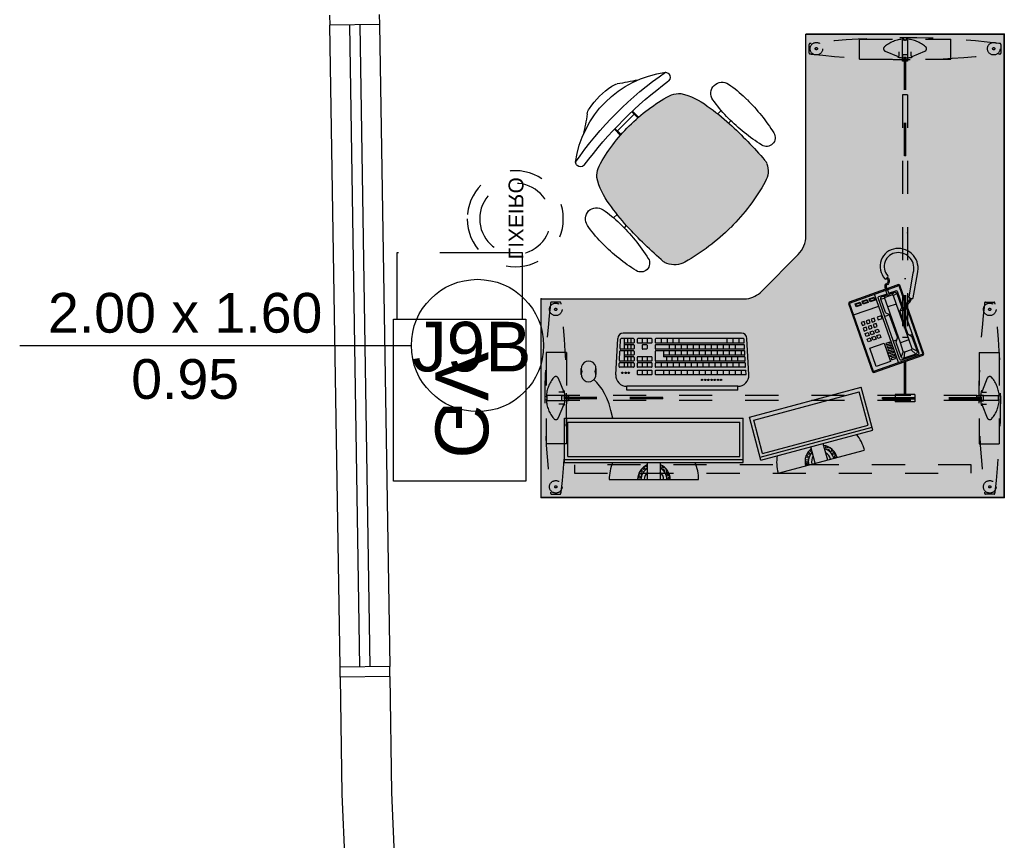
# Model space of a CAD drawing. Header units: inches. Extents: x 340 to 434, y 14 to 254.
# Tile 161 of 182: x 422.94 to 425.92, y 147.5 to 149.98. Entities that reach past the tile are written whole.
import ezdxf

# ---------------------------------------------------------------- set-up
doc = ezdxf.new("R2010")
doc.units = ezdxf.units.IN
doc.header["$MEASUREMENT"] = 0
doc.linetypes.add('DASHED2', pattern=[0.375, 0.25, -0.125])
doc.linetypes.add('HIDDEN', pattern=[9.525, 6.35, -3.175])
for name, color, linetype in [('TJ-EQUIPAMENTOSELETRÔNICOS', 1, 'Continuous'), ('TJ-ESQUADRIA1', 1, 'Continuous'), ('TJ-ESQUADRIA2', 2, 'Continuous'), ('TJ-MOBILIÁRIO', 2, 'Continuous'), ('TJ-MOBILIÁRIOEXISTENTE', 2, 'Continuous'), ('TJ-PAREDE', 5, 'Continuous'), ('TJ-TEXTOESQUADRIA', 200, 'Continuous')]:
    doc.layers.add(name, color=color, linetype=linetype)
doc.styles.get("Standard").update_dxf_attribs({"font": 'arial.ttf'})
doc.styles.add('TipoDeLinha_A', font='arial.ttf')

# ---------------------------------------------------------------- blocks, each defined once
blk = doc.blocks.new('ALBERFLEX GAVETEIRO VOLANTE 3 GAV')
at = {"layer": 'TJ-MOBILIÁRIO', "color": 1, "linetype": 'DASHED2'}
for p, q in [((99.4797, 84.1794), (99.6797, 84.1794)), ((99.6797, 84.1794), (99.6797, 83.7994)), ((99.6797, 83.7994), (99.4797, 83.7994))]:
    blk.add_line(p, q, dxfattribs=at)
at = {"layer": 'TJ-MOBILIÁRIO'}
blk.add_lwpolyline([(98.9897, 83.7894), (99.4797, 83.7894), (99.4797, 84.1894), (98.9897, 84.1894)], close=True, dxfattribs=at)
at = {"layer": 'TJ-MOBILIÁRIO', "color": 150, "insert": (99.2196, 83.9949), "char_height": 0.16, "width": 1.979927, "attachment_point": 5, "style": 'TipoDeLinha_A'}
blk.add_mtext('GV', dxfattribs=at)
blk = doc.blocks.new('mesa L 1.40 1.40')
at = {"layer": 'TJ-MOBILIÁRIO', "linetype": 'HIDDEN', "ltscale": 0.005}
h = blk.add_hatch(color=75, dxfattribs=at)
h.set_gradient(color1=(114, 153, 76), color2=(114, 153, 76), tint=1)
edge = h.paths.add_edge_path()
edge.add_line((0, 0), (1.4, 0))
edge.add_line((1.4, 0), (1.4, -0.6))
edge.add_line((1.4, -0.6), (0.7793, -0.6))
edge.add_arc((0.7903, -0.6792), 0.08, 97.8784, 135.2646)
edge.add_line((0.7335, -0.6229), (0.6232, -0.7343))
edge.add_arc((0.68, -0.7906), 0.08, 135.2646, 180)
edge.add_line((0.6, -0.7906), (0.6, -1.4))
edge.add_line((0.6, -1.4), (0, -1.4))
edge.add_line((0, -1.4), (0, 0))
at = {"layer": 'TJ-MOBILIÁRIO'}
for p, q in [((1.4, 0), (0, 0)), ((0, 0), (0, -1.4)), ((1.4, 0), (1.4, -0.6)), ((0.7335, -0.6229), (0.6232, -0.7343)), ((1.4, -0.6), (0.7793, -0.6)), ((0.6, -0.7906), (0.6, -1.4)), ((0, -1.4), (0.6, -1.4))]:
    blk.add_line(p, q, dxfattribs=at)
at = {"layer": 'TJ-MOBILIÁRIO', "color": 8, "linetype": 'HIDDEN', "ltscale": 0.005}
for p, q in [((0.0308, -0.01), (0.057, -0.01)), ((1.3692, -0.01), (1.343, -0.01)), ((0.015, -0.438), (0.015, -0.162)), ((0.076, -0.162), (0.015, -0.162)), ((0.076, -0.438), (0.076, -0.162)), ((1.324, -0.438), (1.324, -0.162)), ((1.324, -0.162), (1.385, -0.162)), ((1.385, -0.438), (1.385, -0.162)), ((0.0674, -0.2788), (0.0513, -0.24)), ((1.3326, -0.2788), (1.3486, -0.24)), ((0.0158, -0.2968), (0.0166, -0.2976)), ((0.0166, -0.2976), (0.0172, -0.2982)), ((0.018, -0.2926), (0.082, -0.2926)), ((0.018, -0.2926), (0.018, -0.3076)), ((0.018, -0.2926), (0.082, -0.2926)), ((0.018, -0.2926), (0.018, -0.3076)), ((0.0653, -0.282), (0.0536, -0.282)), ((0.0625, -0.2921), (0.0625, -0.3081)), ((0.076, -0.2921), (0.0625, -0.2921)), ((0.068, -0.2781), (0.068, -0.2793)), ((0.082, -0.2926), (0.082, -0.3076)), ((0.083, -0.2926), (0.083, -0.3076)), ((0.083, -0.2926), (1.317, -0.2926)), ((0.2701, -0.311), (0.2701, -0.2885)), ((0.2701, -0.2885), (0.3301, -0.2885)), ((0.3301, -0.311), (0.3301, -0.2885)), ((1.317, -0.2926), (1.317, -0.3076)), ((1.382, -0.2926), (1.318, -0.2926)), ((1.382, -0.2926), (1.318, -0.2926)), ((1.318, -0.2926), (1.318, -0.3076)), ((1.324, -0.2921), (1.3375, -0.2921)), ((1.332, -0.2781), (1.332, -0.2793)), ((1.3347, -0.282), (1.3464, -0.282)), ((1.3375, -0.2921), (1.3375, -0.3081)), ((1.382, -0.2926), (1.382, -0.3076)), ((1.382, -0.2926), (1.382, -0.3076)), ((1.3834, -0.2976), (1.3828, -0.2982)), ((1.3842, -0.2968), (1.3834, -0.2976)), ((0.0166, -0.3024), (0.0158, -0.3032)), ((0.0172, -0.3018), (0.0166, -0.3024)), ((0.368, -0.2982), (0.018, -0.2982)), ((0.368, -0.302), (0.018, -0.302)), ((0.082, -0.3076), (0.018, -0.3076)), ((0.082, -0.3076), (0.018, -0.3076)), ((0.0513, -0.36), (0.0674, -0.3212)), ((0.0653, -0.318), (0.0536, -0.318)), ((0.0625, -0.3081), (0.076, -0.3081)), ((0.068, -0.3207), (0.068, -0.3219)), ((0.083, -0.3076), (1.317, -0.3076)), ((0.2701, -0.311), (0.3301, -0.311)), ((0.2982, -0.311), (0.2982, -0.661)), ((0.302, -0.311), (0.302, -0.661)), ((0.368, -0.2982), (0.368, -0.302)), ((1.032, -0.2982), (1.382, -0.2982)), ((1.032, -0.2982), (1.032, -0.302)), ((1.032, -0.302), (1.382, -0.302)), ((1.318, -0.3076), (1.382, -0.3076)), ((1.318, -0.3076), (1.382, -0.3076)), ((1.3375, -0.3081), (1.324, -0.3081)), ((1.332, -0.3207), (1.332, -0.3219)), ((1.3486, -0.36), (1.3326, -0.3212)), ((1.3347, -0.318), (1.3464, -0.318)), ((1.3828, -0.3018), (1.3834, -0.3024)), ((1.3834, -0.3024), (1.3842, -0.3032)), ((0.076, -0.438), (0.015, -0.438)), ((1.324, -0.438), (1.385, -0.438)), ((0.2926, -0.4829), (0.3076, -0.4829)), ((0.2926, -1.217), (0.2926, -0.4829)), ((0.3076, -1.217), (0.3076, -0.4829)), ((0.057, -0.59), (0.0308, -0.59)), ((1.343, -0.59), (1.3692, -0.59)), ((0.302, -0.661), (0.2982, -0.661)), ((0.2982, -1.032), (0.2982, -1.382)), ((0.2982, -1.032), (0.302, -1.032)), ((0.302, -1.032), (0.302, -1.382)), ((0.2926, -1.217), (0.3076, -1.217)), ((0.438, -1.324), (0.162, -1.324)), ((0.162, -1.324), (0.162, -1.385)), ((0.2788, -1.3326), (0.24, -1.3486)), ((0.2781, -1.332), (0.2793, -1.332)), ((0.282, -1.3347), (0.282, -1.3464)), ((0.2921, -1.324), (0.2921, -1.3375)), ((0.2921, -1.3375), (0.3081, -1.3375)), ((0.2926, -1.382), (0.2926, -1.318)), ((0.2926, -1.382), (0.2926, -1.318)), ((0.2926, -1.318), (0.3076, -1.318)), ((0.3076, -1.318), (0.3076, -1.382)), ((0.3076, -1.318), (0.3076, -1.382)), ((0.3081, -1.3375), (0.3081, -1.324)), ((0.318, -1.3347), (0.318, -1.3464)), ((0.3207, -1.332), (0.3219, -1.332)), ((0.36, -1.3486), (0.3212, -1.3326)), ((0.438, -1.324), (0.438, -1.385)), ((0.01, -1.3692), (0.01, -1.343)), ((0.59, -1.343), (0.59, -1.3692)), ((0.438, -1.385), (0.162, -1.385)), ((0.2926, -1.382), (0.3076, -1.382)), ((0.2926, -1.382), (0.3076, -1.382)), ((0.2968, -1.3842), (0.2976, -1.3834)), ((0.2976, -1.3834), (0.2982, -1.3828)), ((0.3018, -1.3828), (0.3024, -1.3834)), ((0.3024, -1.3834), (0.3032, -1.3842))]:
    blk.add_line(p, q, dxfattribs=at)
at = {"layer": 'TJ-MOBILIÁRIO'}
blk.add_lwpolyline([(0, 0), (1.4, 0), (1.4, -0.6), (0.7793, -0.6, 0.164591), (0.7335, -0.6229), (0.6232, -0.7343, 0.197712), (0.6, -0.7906), (0.6, -1.4), (0, -1.4), (0, 0)], format="xyb", dxfattribs=at)
at = {"layer": 'TJ-MOBILIÁRIO', "color": 8, "linetype": 'HIDDEN', "ltscale": 0.005}
blk.add_lwpolyline([(0.1, -0.098), (1.3, -0.098), (1.3, -0.073), (0.1, -0.073)], close=True, dxfattribs=at)
for centre, radius in [((0.0439, -0.0318), 0.019), ((0.0439, -0.0318), 0.0034), ((1.3561, -0.0318), 0.019), ((1.3561, -0.0318), 0.0034), ((0.0439, -0.5682), 0.019), ((0.0439, -0.5682), 0.0034), ((1.3561, -0.5682), 0.019), ((1.3561, -0.5682), 0.0034), ((0.0318, -1.3561), 0.019), ((0.5682, -1.3561), 0.019), ((0.0318, -1.3561), 0.0034), ((0.5682, -1.3561), 0.0034)]:
    blk.add_circle(centre, radius, dxfattribs=at)
for centre, radius, start, end in [((2.4022, -0.3), 2.3913, 173.1801, 186.8199), ((2.4022, -0.3), 2.3913, 173.0874, 173.1801), ((0.0308, -0.0125), 0.0025, 90, 173.0874), ((0.057, -0.0125), 0.0025, 6.9126, 90), ((-2.3144, -0.3), 2.3913, 6.8199, 6.9126), ((-2.3144, -0.3), 2.3913, 353.1801, 6.8199), ((3.7144, -0.3), 2.3913, 173.1801, 186.8199), ((3.7144, -0.3), 2.3913, 173.0874, 173.1801), ((1.343, -0.0125), 0.0025, 90, 173.0874), ((1.3692, -0.0125), 0.0025, 6.9126, 90), ((-1.0022, -0.3), 2.3913, 6.8199, 6.9126), ((-1.0022, -0.3), 2.3913, 353.1801, 6.8199), ((0.1108, -0.3), 0.0958, 139.5621, 176.9664), ((0.044, -0.243), 0.008, 22.5, 139.5621), ((1.356, -0.243), 0.008, 40.4379, 157.5), ((1.2892, -0.3), 0.0958, 3.0336, 40.4379), ((0.0176, -0.2951), 0.0025, 176.9664, 225), ((0.0653, -0.2797), 0.00228, 270, 22.5), ((0.0677, -0.2805), 0.0024, 9.3814, 82.8192), ((-0.0504, -0.3), 0.122, 350.6186, 9.3814), ((1.4504, -0.3), 0.122, 170.6186, 189.3814), ((1.3323, -0.2805), 0.0024, 97.1808, 170.6186), ((1.3347, -0.2797), 0.00228, 157.5, 270), ((1.3824, -0.2951), 0.0025, 315, 3.0336), ((0.0176, -0.3049), 0.0025, 135, 183.0336), ((0.1108, -0.3), 0.0958, 183.0336, 220.4379), ((0.0155, -0.3), 0.0025, 315, 45), ((0.0653, -0.3203), 0.00228, 337.5, 90), ((0.0677, -0.3195), 0.0024, 277.1808, 350.6186), ((1.3323, -0.3195), 0.0024, 189.3814, 262.8192), ((1.3347, -0.3203), 0.00228, 90, 202.5), ((1.2892, -0.3), 0.0958, 319.5621, 356.9664), ((1.3845, -0.3), 0.0025, 135, 225), ((1.3824, -0.3049), 0.0025, 356.9664, 45), ((0.044, -0.357), 0.008, 220.4379, 337.5), ((1.356, -0.357), 0.008, 202.5, 319.5621), ((2.4022, -0.3), 2.3913, 186.8199, 186.9126), ((0.0308, -0.5875), 0.0025, 186.9126, 270), ((0.057, -0.5875), 0.0025, 270, 353.0874), ((-2.3144, -0.3), 2.3913, 353.0874, 353.1801), ((3.7144, -0.3), 2.3913, 186.8199, 186.9126), ((1.343, -0.5875), 0.0025, 186.9126, 270), ((1.3692, -0.5875), 0.0025, 270, 353.0874), ((-1.0022, -0.3), 2.3913, 353.0874, 353.1801), ((0.3, -3.7144), 2.3913, 83.1801, 96.8199), ((0.2805, -1.3323), 0.0024, 99.3814, 172.8192), ((0.2797, -1.3347), 0.00228, 0, 112.5), ((0.3, -1.4504), 0.122, 80.6186, 99.3814), ((0.3203, -1.3347), 0.00228, 67.5, 180), ((0.3195, -1.3323), 0.0024, 7.1808, 80.6186), ((0.0125, -1.343), 0.0025, 96.9126, 180), ((0.0125, -1.3692), 0.0025, 180, 263.0874), ((0.3, -3.7144), 2.3913, 96.8199, 96.9126), ((0.243, -1.356), 0.008, 112.5, 229.5621), ((0.3, -1.2892), 0.0958, 229.5621, 266.9664), ((0.3, -1.2892), 0.0958, 273.0336, 310.4379), ((0.357, -1.356), 0.008, 310.4379, 67.5), ((0.3, -3.7144), 2.3913, 83.0874, 83.1801), ((0.5875, -1.343), 0.0025, 0, 83.0874), ((0.5875, -1.3692), 0.0025, 276.9126, 0), ((0.3, 1.0022), 2.3913, 263.0874, 263.1801), ((0.3, 1.0022), 2.3913, 263.1801, 276.8199), ((0.2951, -1.3824), 0.0025, 266.9664, 315), ((0.3, -1.3845), 0.0025, 45, 135), ((0.3049, -1.3824), 0.0025, 225, 273.0336), ((0.3, 1.0022), 2.3913, 276.8199, 276.9126)]:
    blk.add_arc(centre, radius, start, end, dxfattribs=at)
at = {"layer": 'TJ-MOBILIÁRIO'}
for centre, start, end in [((0.7903, -0.6792), 97.8784, 135.2646), ((0.68, -0.7906), 135.2646, 180)]:
    blk.add_arc(centre, 0.08, start, end, dxfattribs=at)
for p in [(0, 0), (1.4, 0), (1.4, 0), (0, -1.4)]:
    blk.add_point(p, dxfattribs=at)
at = {"layer": 'TJ-MOBILIÁRIO', "color": 8, "linetype": 'HIDDEN', "ltscale": 0.005}
for p in [(0, -0.6), (1.4, -0.6), (0.2925, -0.8)]:
    blk.add_point(p, dxfattribs=at)
blk = doc.blocks.new('poltrona diretor giratória')
h = blk.add_hatch(color=20)
h.set_gradient(color1=(255, 63, 0), color2=(255, 63, 0), tint=0.86, name='HEMISPHERICAL')
h.paths.add_polyline_path([(0.2192, -0.3365, 0.030126), (0.2092, -0.2515, 0.112051), (0.1795, -0.168, 0.029573), (0.1748, -0.1625, 0.071823), (0.1505, -0.1482, 0.071429), (0, -0.1266, 0.071429), (-0.1505, -0.1482, 0.071823), (-0.1748, -0.1625, 0.029573), (-0.1795, -0.168, 0.112051), (-0.2092, -0.2515, 0.030126), (-0.2192, -0.3365, 0.026966), (-0.2167, -0.4907, 0.092712), (-0.2134, -0.5016, 0.218944), (-0.1721, -0.5368, 0.069011), (0, -0.5604, 0.069011), (0.1721, -0.5368, 0.218946), (0.2134, -0.5016, 0.102563), (0.2168, -0.4895, 0.026756)])
at = {"layer": 'TJ-MOBILIÁRIO'}
for p, q in [((-0.0388, -0.1022), (-0.0388, -0.128)), ((-0.0361, -0.1021), (-0.0361, -0.1278)), ((-0.0354, -0.1125), (-0.0354, -0.1277)), ((0.0356, -0.1125), (-0.0354, -0.1125)), ((0.0356, -0.1125), (0.0356, -0.1277)), ((0.0363, -0.1021), (0.0363, -0.1278)), ((0.039, -0.1022), (0.039, -0.128)), ((-0.2297, -0.2901, 0), (-0.215, -0.2901, 0)), ((0.215, -0.29, 0), (0.2299, -0.29, 0)), ((-0.2284, -0.3331, 0), (-0.219, -0.3331, 0)), ((0.219, -0.3331, 0), (0.2286, -0.3331, 0))]:
    blk.add_line(p, q, dxfattribs=at)
at = {"layer": 'TJ-MOBILIÁRIO', "linetype": 'Continuous', "ltscale": 25.4}
for p, q in [((-0.3082, -0.3147, 0), (-0.3083, -0.3221, 0)), ((-0.2283, -0.3221, 0), (-0.2284, -0.3147, 0)), ((0.3084, -0.3147, 0), (0.3085, -0.3221, 0))]:
    blk.add_line(p, q, dxfattribs=at)
at = {"layer": 'TJ-MOBILIÁRIO'}
for centre, radius, start, end in [((0, -0.2485), 0.2485, 78.8778, 101.1222), ((0, -0.3411), 0.3164, 52.5531, 127.4469), ((-0.4729, 0.5278), 0.6763, 301.8108, 307.1601), ((-0.0414, -0.0448), 0.0407, 99.1898, 124.2903), ((0.0414, -0.0448), 0.0407, 55.7097, 80.8102), ((0.4729, 0.5278), 0.6763, 232.8399, 238.1892), ((0, -1.099), 1.0272, 79.2072, 100.7928), ((-0.181, -0.0998), 0.015, 139.1833, 180), ((-0.1802, -0.0989), 0.0158, 182.978, 269.4431), ((0, -1.3395), 1.238, 81.623, 98.377), ((0.1802, -0.0989), 0.0158, 270.5569, 357.022), ((0.181, -0.0998), 0.015, 0, 40.8167), ((-0.113, -0.2396), 0.0988, 112.3141, 128.7465), ((0, -0.6615), 0.5349, 89.9995, 106.342), ((0, -0.6615), 0.5349, 73.658, 90.0005), ((0.113, -0.2396), 0.0988, 51.2535, 67.6859), ((-0.0105, -0.2752), 0.2001, 147.6271, 173.2006), ((-0.1305, -0.2048), 0.0612, 136.3456, 143.1214), ((0.1305, -0.2048), 0.0612, 36.8786, 43.6544), ((0.0105, -0.2752), 0.2001, 6.7994, 32.3729), ((0.4905, -0.3769), 0.7109, 169.839, 176.7413), ((-0.4905, -0.3769), 0.7109, 3.2587, 10.161), ((1.2113, -0.3902), 1.4315, 177.8472, 184.0258), ((-1.2113, -0.3902), 1.4315, 355.9742, 2.1528), ((-0.1862, -0.4874), 0.0307, 186.2228, 207.4103), ((-0.1544, -0.4742), 0.065, 204.8741, 254.602), ((0.1544, -0.4742), 0.065, 285.398, 335.1259), ((0.1862, -0.4874), 0.0307, 332.5897, 353.7772), ((-0.0007, 0.0717), 0.6322, 254.3071, 270.046), ((0.0007, 0.0717), 0.6322, 269.954, 285.6929)]:
    blk.add_arc(centre, radius, start, end, dxfattribs=at)
at = {"layer": 'TJ-MOBILIÁRIO', "linetype": 'Continuous', "ltscale": 25.4}
for centre, radius, start, end in [((-0.2683, -0.2557, 0), 0.034, 9.9832, 170.0168), ((0.2685, -0.2557, 0), 0.034, 9.9832, 170.0168), ((0.1213, -0.3243, 0), 0.4296, 170.0113, 178.7145), ((-0.6579, -0.3243, 0), 0.4296, 1.2855, 9.9887), ((0.6581, -0.3243, 0), 0.4296, 170.0113, 178.7145), ((-0.1211, -0.3243, 0), 0.4296, 1.2855, 9.9887), ((0.2592, -0.3251, 0), 0.5675, 179.7013, 192.8268), ((-0.7958, -0.3251, 0), 0.5675, 347.1732, 0.2987), ((0.795, -0.3253, 0), 0.5665, 178.9303, 192.8326), ((-0.259, -0.3251, 0), 0.5675, 347.1732, 0.2987), ((-0.2683, -0.4452, 0), 0.0265, 192.8268, 347.1732), ((0.2685, -0.4452, 0), 0.0265, 192.8268, 347.1732)]:
    blk.add_arc(centre, radius, start, end, dxfattribs=at)
blk = doc.blocks.new('TELEFONE')
at = {"color": 1}
for p, q in [((-0.1415, 0.2119), (-0.1328, 0.1951)), ((-0.1116, 0.1951), (-0.103, 0.2119)), ((-0.1479, 0.2055), (-0.136, 0.1919)), ((-0.1084, 0.1919), (-0.0966, 0.2055)), ((-0.1355, 0.1647), (-0.1089, 0.1647)), ((-0.1904, 0.049), (-0.2263, -0.0154)), ((-0.1794, 0.0429), (-0.2156, -0.0222)), ((-0.186, 0.0502), (-0.1806, 0.0472)), ((-0.1355, 0.0496), (-0.1089, 0.0496)), ((-0.136, 0.0225), (-0.1479, 0.0207)), ((-0.1328, 0.0192), (-0.1415, 0.0143)), ((-0.1116, 0.0192), (-0.103, 0.0143)), ((-0.1084, 0.0225), (-0.0966, 0.0207)), ((-0.1331, -0.0323), (-0.1386, -0.0352))]:
    blk.add_line(p, q, dxfattribs=at)
at = {"color": 253}
for p, q in [((-0.0841, 0.2191), (-0.0841, 0)), ((-0.1508, 0.1528), (-0.1436, 0.1528)), ((-0.1009, 0.1528), (-0.0905, 0.1528)), ((-0.1508, 0.0738), (-0.1389, 0.0738)), ((-0.1056, 0.0738), (-0.0905, 0.0738)), ((-0.0032, 0.0381), (-0.0841, 0.0381)), ((-0.0794, 0.0175), (-0.0778, 0.0159)), ((-0.0778, 0.0095), (-0.0794, 0.0079)), ((-0.0651, 0.0159), (-0.0635, 0.0175)), ((-0.0651, 0.0095), (-0.0635, 0.0079)), ((-0.0572, 0.0175), (-0.0556, 0.0159)), ((-0.0556, 0.0095), (-0.0572, 0.0079)), ((-0.0429, 0.0159), (-0.0413, 0.0175)), ((-0.0429, 0.0095), (-0.0413, 0.0079)), ((-0.0349, 0.0175), (-0.0333, 0.0159)), ((-0.0333, 0.0095), (-0.0349, 0.0079)), ((-0.0206, 0.0159), (-0.0191, 0.0175)), ((-0.0191, 0.0079), (-0.0206, 0.0095))]:
    blk.add_line(p, q, dxfattribs=at)
at = {"color": 1}
for points in [[(-0.1202, -0.0032), (-0.0032, -0.0032), (0, 0), (0, 0.2191), (-0.0032, 0.2223), (-0.1619, 0.2223), (-0.1651, 0.2191), (-0.1651, 0), (-0.1619, -0.0032), (-0.1242, -0.0032)], [(-0.1619, 0.2223), (-0.1619, 0.2191), (-0.1651, 0.2191)], [(-0.0032, 0.2223), (-0.0032, 0.2191), (0, 0.2191)], [(-0.1619, -0.0032), (-0.1619, 0), (-0.1651, 0)], [(-0.0032, -0.0032), (-0.0032, 0), (0, 0)]]:
    blk.add_lwpolyline(points, dxfattribs=at)
at = {"color": 253}
blk.add_lwpolyline([(-0.1242, 0), (-0.1619, 0), (-0.1619, 0.2191), (-0.0032, 0.2191), (-0.0032, 0), (-0.1202, 0)], dxfattribs=at)
blk.add_lwpolyline([(-0.1246, 0.0111), (-0.1476, 0.0111, -0.414214), (-0.1508, 0.0143), (-0.1508, 0.2119, -0.414214), (-0.1476, 0.2151), (-0.0937, 0.2151, -0.414214), (-0.0905, 0.2119), (-0.0905, 0.0143, -0.414214), (-0.0937, 0.0111), (-0.1199, 0.0111)], format="xyb", dxfattribs=at)
at = {"color": 1}
for points in [[(-0.1246, 0.0143), (-0.1415, 0.0143, -0.415494), (-0.1479, 0.0207), (-0.1477, 0.0633, -0.197108), (-0.1468, 0.0655), (-0.1396, 0.0727, 0.198243), (-0.1387, 0.0749), (-0.1387, 0.1456, 0.170212), (-0.1394, 0.1476), (-0.147, 0.1571, -0.169189), (-0.1477, 0.1591), (-0.1479, 0.2055, -0.415379), (-0.1415, 0.2119), (-0.103, 0.2119, -0.415379), (-0.0966, 0.2055), (-0.0968, 0.1591, -0.169189), (-0.0975, 0.1571), (-0.1051, 0.1476, 0.170212), (-0.1058, 0.1456), (-0.1058, 0.0749, 0.198243), (-0.1048, 0.0727), (-0.0977, 0.0655, -0.197108), (-0.0968, 0.0633), (-0.0966, 0.0207, -0.415494), (-0.103, 0.0143), (-0.1199, 0.0143)], [(-0.1376, -0.0347), (-0.1391, -0.0317, -0.479112), (-0.1283, -0.0142, 0.395392), (-0.1242, -0.0098), (-0.1242, 0.0007)], [(-0.1341, -0.0328), (-0.1355, -0.0301, -0.467761), (-0.1279, -0.0181, 0.39019), (-0.1202, -0.0098), (-0.1202, 0.0007)]]:
    blk.add_lwpolyline(points, format="xyb", dxfattribs=at)
for points in [[(-0.1328, 0.0192, -0.419696), (-0.136, 0.0225), (-0.1355, 0.0496), (-0.1355, 0.1647), (-0.136, 0.1919, -0.419696), (-0.1328, 0.1951), (-0.1116, 0.1951, -0.419696), (-0.1084, 0.1919), (-0.1089, 0.1647), (-0.1089, 0.0496), (-0.1084, 0.0225, -0.419696), (-0.1116, 0.0192)], [(-0.1246, 0.0007), (-0.1246, 0.0156, -1), (-0.1199, 0.0156), (-0.1199, 0.0007)]]:
    blk.add_lwpolyline(points, format="xyb", close=True, dxfattribs=at)
at = {"color": 253}
for points in [[(-0.0667, 0.2042), (-0.0794, 0.2042), (-0.0794, 0.1993), (-0.0667, 0.1993)], [(-0.0667, 0.1898), (-0.0794, 0.1898), (-0.0794, 0.1947), (-0.0667, 0.1947)], [(-0.0667, 0.1803), (-0.0794, 0.1803), (-0.0794, 0.1851), (-0.0667, 0.1851)], [(-0.0619, 0.208), (-0.0159, 0.208), (-0.0159, 0.1492), (-0.0619, 0.1492)], [(-0.0667, 0.1756), (-0.0794, 0.1756), (-0.0794, 0.1707), (-0.0667, 0.1707)], [(-0.0667, 0.1661), (-0.0794, 0.1661), (-0.0794, 0.1612), (-0.0667, 0.1612)], [(-0.0667, 0.1566), (-0.0794, 0.1566), (-0.0794, 0.1517), (-0.0667, 0.1517)], [(-0.0587, 0.1296), (-0.0492, 0.1296), (-0.0492, 0.1203), (-0.0587, 0.1203)], [(-0.0429, 0.1296), (-0.0333, 0.1296), (-0.0333, 0.1203), (-0.0429, 0.1203)], [(-0.027, 0.1296), (-0.0175, 0.1296), (-0.0175, 0.1203), (-0.027, 0.1203)], [(-0.0587, 0.1121), (-0.0492, 0.1121), (-0.0492, 0.1029), (-0.0587, 0.1029)], [(-0.0587, 0.0854), (-0.0492, 0.0854), (-0.0492, 0.0947), (-0.0587, 0.0947)], [(-0.0429, 0.1121), (-0.0333, 0.1121), (-0.0333, 0.1029), (-0.0429, 0.1029)], [(-0.0429, 0.0854), (-0.0333, 0.0854), (-0.0333, 0.0947), (-0.0429, 0.0947)], [(-0.027, 0.1121), (-0.0175, 0.1121), (-0.0175, 0.1029), (-0.027, 0.1029)], [(-0.027, 0.0854), (-0.0175, 0.0854), (-0.0175, 0.0947), (-0.027, 0.0947)], [(-0.081, 0.0679), (-0.0683, 0.0679), (-0.0683, 0.0772), (-0.081, 0.0772)], [(-0.0587, 0.0679), (-0.0492, 0.0679), (-0.0492, 0.0772), (-0.0587, 0.0772)], [(-0.0429, 0.0679), (-0.0333, 0.0679), (-0.0333, 0.0772), (-0.0429, 0.0772)], [(-0.027, 0.0679), (-0.0175, 0.0679), (-0.0175, 0.0772), (-0.027, 0.0772)], [(-0.0794, 0.0175), (-0.0635, 0.0175), (-0.0635, 0.0079), (-0.0794, 0.0079)], [(-0.0778, 0.0159), (-0.0651, 0.0159), (-0.0651, 0.0095), (-0.0778, 0.0095)], [(-0.0572, 0.0175), (-0.0413, 0.0175), (-0.0413, 0.0079), (-0.0572, 0.0079)], [(-0.0556, 0.0159), (-0.0429, 0.0159), (-0.0429, 0.0095), (-0.0556, 0.0095)], [(-0.0349, 0.0175), (-0.0191, 0.0175), (-0.0191, 0.0079), (-0.0349, 0.0079)], [(-0.0333, 0.0159), (-0.0206, 0.0159), (-0.0206, 0.0095), (-0.0333, 0.0095)]]:
    blk.add_lwpolyline(points, close=True, dxfattribs=at)
at = {"color": 1}
for centre, radius, start, end in [((-0.161, 0.0321), 0.0299, 97.9594, 143.8908), ((-0.1876, 0.0474), 0.00319, 60.8746, 150.8746), ((-0.161, 0.0321), 0.0259, 99.1969, 142.807), ((-0.1822, 0.0444), 0.00319, 330.8746, 60.8746), ((-0.1772, -0.0501), 0.0601, 144.7235, 257.3747), ((-0.1772, -0.0501), 0.0475, 143.9541, 257.3747), ((-0.1785, -0.0557), 0.0544, 257.3747, 23.6691), ((-0.1785, -0.0557), 0.0418, 257.3747, 23.1732), ((-0.1372, -0.038), 0.00319, 117.2452, 203.1732), ((-0.1316, -0.0352), 0.00319, 23.6691, 117.2452)]:
    blk.add_arc(centre, radius, start, end, dxfattribs=at)
blk = doc.blocks.new('COMPUTADOR 2 MONITORES')
at = {"layer": 'TJ-MOBILIÁRIO', "linetype": 'Continuous'}
for p, q in [((0.135, 0), (-0.135, 0)), ((-0.3757, -0.0195), (-0.6365, -0.0894)), ((-0.3236, -0.0591), (-0.6617, -0.1497)), ((-0.3236, -0.0591), (-0.2889, -0.1888)), ((0.27, -0.0517), (-0.27, -0.0517)), ((-0.27, -0.0517), (-0.27, -0.1859)), ((0.27, -0.0517), (0.27, -0.1859)), ((-0.6617, -0.1497), (-0.627, -0.2794)), ((-0.2889, -0.1888), (-0.627, -0.2794)), ((0.27, -0.1859), (-0.27, -0.1859)), ((-0.2542, -0.27), (0.0823, -0.27)), ((-0.2542, -0.27), (-0.2542, -0.2819)), ((-0.2542, -0.2819), (0.0823, -0.2819)), ((0.0823, -0.27), (0.0823, -0.2819)), ((-0.2871, -0.3166), (-0.2812, -0.4265)), ((0.1152, -0.3166), (0.1093, -0.4265)), ((0.1753, -0.3361), (0.1753, -0.3178)), ((0.2196, -0.3178), (0.2196, -0.3361)), ((-0.2647, -0.443), (0.0928, -0.443))]:
    blk.add_line(p, q, dxfattribs=at)
at = {"layer": 'TJ-MOBILIÁRIO', "color": 1, "linetype": 'Continuous'}
for p, q in [((-0.0484, -0.0042), (-0.0476, -0.0012)), ((-0.0484, -0.0042), (-0.0461, -0.0064)), ((-0.0476, -0.0012), (-0.0445, -0.0004)), ((-0.0461, -0.0064), (-0.0431, -0.0056)), ((-0.0456, -0.0147), (-0.0447, -0.0116)), ((-0.0456, -0.0147), (-0.0433, -0.0169)), ((-0.0447, -0.0116), (-0.0417, -0.0108)), ((-0.0445, -0.0004), (-0.0423, -0.0026)), ((-0.0433, -0.0169), (-0.0403, -0.0161)), ((-0.0431, -0.0056), (-0.0423, -0.0026)), ((-0.0426, -0.0246), (-0.0419, -0.0221)), ((-0.0419, -0.0221), (-0.0389, -0.0213)), ((-0.0417, -0.0108), (-0.0395, -0.013)), ((-0.0415, -0.0263), (-0.0405, -0.0273)), ((-0.0405, -0.0273), (-0.0375, -0.0265)), ((-0.0403, -0.0161), (-0.0395, -0.013)), ((-0.0389, -0.0213), (-0.0367, -0.0235)), ((-0.0375, -0.0265), (-0.0367, -0.0235)), ((-0.0351, -0.0175), (-0.0351, -0.0174)), ((-0.0351, -0.0175), (-0.0351, -0.0175)), ((-0.0323, -0.0279), (-0.0315, -0.0249)), ((-0.0323, -0.0279), (-0.0301, -0.0301)), ((-0.0315, -0.0249), (-0.0305, -0.0246)), ((-0.0301, -0.0301), (-0.0271, -0.0293)), ((-0.0271, -0.0293), (-0.0269, -0.0285)), ((-0.0192, -0.0517), (-0.0192, 0)), ((0.0192, 0), (0.0192, -0.0517)), ((0.03, -0.0252), (0.0301, -0.0252)), ((0.0301, -0.0252), (0.0301, -0.0251)), ((0.0346, -0.0183), (0.0347, -0.0184)), ((0.0347, -0.0184), (0.0377, -0.0176)), ((0.0353, -0.0266), (0.0361, -0.0236)), ((0.0353, -0.0266), (0.0375, -0.0288)), ((0.0361, -0.0236), (0.0391, -0.0228)), ((0.037, -0.013), (0.0385, -0.0145)), ((0.0375, -0.0288), (0.0404, -0.0281)), ((0.0377, -0.0176), (0.0385, -0.0145)), ((0.0391, -0.0228), (0.0413, -0.025)), ((0.0401, -0.0085), (0.041, -0.0055)), ((0.0401, -0.0085), (0.0424, -0.0107)), ((0.0406, -0.0278), (0.0413, -0.025)), ((0.041, -0.0055), (0.044, -0.0047)), ((0.0424, -0.0107), (0.0454, -0.0099)), ((0.0429, -0.019), (0.0438, -0.016)), ((0.0429, -0.019), (0.0446, -0.0207)), ((0.0438, -0.016), (0.0468, -0.0151)), ((0.044, -0.0047), (0.0462, -0.0069)), ((0.0454, -0.0099), (0.0462, -0.0069)), ((0.0468, -0.0151), (0.0468, -0.0152)), ((0.0478, -0.0009), (0.0491, -0.0022)), ((-0.5112, -0.1094), (-0.5246, -0.0594)), ((-0.4875, -0.0495), (-0.4742, -0.0995)), ((-0.467, -0.0574), (-0.4651, -0.0585)), ((-0.4651, -0.0492), (-0.4624, -0.0476)), ((-0.4651, -0.0523), (-0.4651, -0.0492)), ((-0.4651, -0.0523), (-0.4624, -0.0538)), ((-0.4651, -0.0617), (-0.4651, -0.0585)), ((-0.4624, -0.0476), (-0.4597, -0.0492)), ((-0.4624, -0.0538), (-0.4597, -0.0523)), ((-0.4597, -0.0429), (-0.458, -0.0439)), ((-0.4597, -0.0523), (-0.4597, -0.0492)), ((-0.4597, -0.0585), (-0.457, -0.057)), ((-0.4597, -0.0617), (-0.4597, -0.0585)), ((-0.457, -0.057), (-0.457, -0.057)), ((-0.0373, -0.0321), (-0.0361, -0.0318)), ((-0.0361, -0.0318), (-0.0339, -0.034)), ((-0.0343, -0.0353), (-0.0339, -0.034)), ((-0.0295, -0.0384), (-0.0287, -0.0354)), ((-0.0295, -0.0384), (-0.0273, -0.0406)), ((-0.0287, -0.0354), (-0.0257, -0.0346)), ((-0.0273, -0.0406), (-0.0243, -0.0398)), ((-0.0257, -0.0346), (-0.0235, -0.0368)), ((-0.0243, -0.0398), (-0.0235, -0.0368)), ((0.02, -0.0419), (0.0208, -0.0389)), ((0.02, -0.0419), (0.022, -0.044)), ((0.0205, -0.0334), (0.0224, -0.0329)), ((0.0208, -0.0389), (0.0238, -0.0381)), ((0.0224, -0.0329), (0.0227, -0.032)), ((0.0238, -0.0381), (0.026, -0.0403)), ((0.0256, -0.042), (0.026, -0.0403)), ((0.0276, -0.0343), (0.0284, -0.0313)), ((0.0276, -0.0343), (0.0298, -0.0365)), ((0.0284, -0.0313), (0.0315, -0.0305)), ((0.0298, -0.0365), (0.0329, -0.0357)), ((0.0315, -0.0305), (0.0337, -0.0327)), ((0.0329, -0.0357), (0.0337, -0.0327)), ((-0.3214, -0.0675), (-0.6595, -0.158)), ((-0.3286, -0.0793), (-0.6474, -0.1647)), ((-0.5517, -0.0679), (-0.549, -0.0663)), ((-0.5517, -0.071), (-0.5517, -0.0679)), ((-0.5517, -0.071), (-0.549, -0.0726)), ((-0.549, -0.0663), (-0.5463, -0.0679)), ((-0.549, -0.0726), (-0.5463, -0.071)), ((-0.5463, -0.071), (-0.5463, -0.0679)), ((-0.5463, -0.0773), (-0.5436, -0.0757)), ((-0.5463, -0.0804), (-0.5463, -0.0773)), ((-0.5463, -0.0804), (-0.5436, -0.082)), ((-0.5436, -0.0757), (-0.5409, -0.0773)), ((-0.5436, -0.082), (-0.5409, -0.0804)), ((-0.5409, -0.0804), (-0.5409, -0.0773)), ((-0.5409, -0.0867), (-0.5382, -0.0851)), ((-0.5409, -0.0892), (-0.5409, -0.0867)), ((-0.5382, -0.0851), (-0.5355, -0.0867)), ((-0.5355, -0.0804), (-0.5354, -0.0804)), ((-0.5355, -0.0804), (-0.5355, -0.0804)), ((-0.5355, -0.0898), (-0.5355, -0.0867)), ((-0.53, -0.0867), (-0.5291, -0.0861)), ((-0.53, -0.0898), (-0.53, -0.0867)), ((-0.5246, -0.0898), (-0.5246, -0.089)), ((-0.4776, -0.0814), (-0.4759, -0.0804)), ((-0.4759, -0.0804), (-0.4759, -0.0795)), ((-0.4759, -0.0867), (-0.4732, -0.0851)), ((-0.4759, -0.0898), (-0.4759, -0.0867)), ((-0.4732, -0.0851), (-0.4705, -0.0867)), ((-0.4706, -0.0711), (-0.4705, -0.071)), ((-0.4705, -0.071), (-0.4705, -0.0709)), ((-0.4705, -0.0773), (-0.4678, -0.0757)), ((-0.4705, -0.0804), (-0.4705, -0.0773)), ((-0.4705, -0.0804), (-0.4678, -0.082)), ((-0.4705, -0.0884), (-0.4705, -0.0867)), ((-0.4679, -0.0632), (-0.4678, -0.0632)), ((-0.4678, -0.0632), (-0.4651, -0.0617)), ((-0.4678, -0.0757), (-0.4651, -0.0773)), ((-0.4678, -0.082), (-0.4651, -0.0804)), ((-0.4651, -0.0679), (-0.4624, -0.0663)), ((-0.4651, -0.071), (-0.4651, -0.0679)), ((-0.4651, -0.071), (-0.4624, -0.0726)), ((-0.4651, -0.0804), (-0.4651, -0.0773)), ((-0.4624, -0.0663), (-0.4597, -0.0679)), ((-0.4624, -0.0726), (-0.4598, -0.0711)), ((-0.4597, -0.0617), (-0.4576, -0.0629)), ((-0.4597, -0.0708), (-0.4597, -0.0679)), ((-0.3286, -0.0793), (-0.3017, -0.1796)), ((0.27, -0.0604), (-0.27, -0.0604)), ((0.26, -0.0699), (-0.26, -0.0699)), ((-0.26, -0.0699), (-0.26, -0.1738)), ((0.26, -0.0699), (0.26, -0.1738)), ((-0.5394, -0.0906), (-0.5382, -0.0913)), ((-0.5382, -0.0913), (-0.5355, -0.0898)), ((-0.5338, -0.0951), (-0.5328, -0.0945)), ((-0.5328, -0.0945), (-0.53, -0.096)), ((-0.53, -0.0898), (-0.5273, -0.0913)), ((-0.53, -0.0974), (-0.53, -0.096)), ((-0.5273, -0.0913), (-0.5246, -0.0898)), ((-0.5246, -0.096), (-0.5219, -0.0945)), ((-0.5246, -0.0992), (-0.5246, -0.096)), ((-0.5246, -0.0992), (-0.5219, -0.1007)), ((-0.5219, -0.0945), (-0.5192, -0.096)), ((-0.5219, -0.1007), (-0.5192, -0.0992)), ((-0.5192, -0.0992), (-0.5192, -0.096)), ((-0.4759, -0.0898), (-0.4734, -0.0912)), ((-0.6474, -0.1647), (-0.6205, -0.265)), ((0.26, -0.1738), (-0.26, -0.1738)), ((-0.3017, -0.1796), (-0.6205, -0.265)), ((-0.2789, -0.319), (-0.2784, -0.3284)), ((-0.2771, -0.317), (-0.0057, -0.317)), ((-0.2635, -0.3302), (-0.2635, -0.317)), ((-0.2452, -0.3302), (-0.2452, -0.317)), ((-0.2272, -0.3302), (-0.2272, -0.317)), ((-0.2091, -0.3302), (-0.2091, -0.317)), ((-0.1911, -0.3302), (-0.1911, -0.317)), ((-0.173, -0.3302), (-0.173, -0.317)), ((-0.1549, -0.3302), (-0.1549, -0.317)), ((-0.1369, -0.3302), (-0.1369, -0.317)), ((-0.1188, -0.3302), (-0.1188, -0.317)), ((-0.1008, -0.3302), (-0.1008, -0.317)), ((-0.0827, -0.3302), (-0.0827, -0.317)), ((-0.0646, -0.3302), (-0.0646, -0.317)), ((-0.0466, -0.3302), (-0.0466, -0.317)), ((-0.0285, -0.3302), (-0.0285, -0.317)), ((-0.0038, -0.3283), (-0.0038, -0.3189)), ((0.0058, -0.3283), (0.0058, -0.3189)), ((0.0076, -0.317), (0.0484, -0.317)), ((0.0206, -0.3302), (0.0206, -0.317)), ((0.0355, -0.3302), (0.0355, -0.317)), ((0.0503, -0.3283), (0.0503, -0.3189)), ((-0.277, -0.3418), (-0.2765, -0.3512)), ((-0.2766, -0.3302), (-0.0057, -0.3302)), ((-0.2751, -0.3398), (-0.0057, -0.3398)), ((-0.2746, -0.353), (-0.0057, -0.353)), ((-0.257, -0.353), (-0.257, -0.3398)), ((-0.2387, -0.353), (-0.2387, -0.3398)), ((-0.2206, -0.353), (-0.2206, -0.3398)), ((-0.2026, -0.353), (-0.2026, -0.3398)), ((-0.1845, -0.353), (-0.1845, -0.3398)), ((-0.1665, -0.353), (-0.1665, -0.3398)), ((-0.1484, -0.353), (-0.1484, -0.3398)), ((-0.1303, -0.353), (-0.1303, -0.3398)), ((-0.1123, -0.353), (-0.1123, -0.3398)), ((-0.0942, -0.353), (-0.0942, -0.3398)), ((-0.0762, -0.353), (-0.0762, -0.3398)), ((-0.0581, -0.353), (-0.0581, -0.3398)), ((-0.04, -0.353), (-0.04, -0.3398)), ((-0.022, -0.353), (-0.022, -0.3398)), ((-0.0038, -0.3511), (-0.0038, -0.3416)), ((0.0058, -0.3511), (0.0058, -0.3416)), ((0.0076, -0.3302), (0.0484, -0.3302)), ((0.0076, -0.3398), (0.0484, -0.3398)), ((0.0076, -0.353), (0.0484, -0.353)), ((0.0206, -0.353), (0.0206, -0.3398)), ((0.0355, -0.353), (0.0355, -0.3398)), ((0.0503, -0.3511), (0.0503, -0.3416)), ((0.0599, -0.3511), (0.0599, -0.3416)), ((0.0617, -0.3398), (0.1032, -0.3398)), ((0.0617, -0.353), (0.1027, -0.353)), ((0.07, -0.353), (0.07, -0.3398)), ((0.0802, -0.353), (0.0802, -0.3398)), ((0.0904, -0.353), (0.0904, -0.3398)), ((0.1051, -0.3418), (0.1046, -0.3512)), ((-0.276, -0.36), (-0.2755, -0.3695)), ((-0.275, -0.3783), (-0.2745, -0.3877)), ((-0.2741, -0.358), (-0.0057, -0.358)), ((-0.2736, -0.3712), (-0.0285, -0.3712)), ((-0.2731, -0.3763), (-0.0285, -0.3763)), ((-0.2635, -0.3895), (-0.2635, -0.3763)), ((-0.2524, -0.3712), (-0.2524, -0.358)), ((-0.2452, -0.3895), (-0.2452, -0.3763)), ((-0.2343, -0.3712), (-0.2343, -0.358)), ((-0.2272, -0.3895), (-0.2272, -0.3763)), ((-0.2163, -0.3712), (-0.2163, -0.358)), ((-0.2091, -0.3895), (-0.2091, -0.3763)), ((-0.1982, -0.3712), (-0.1982, -0.358)), ((-0.1911, -0.3895), (-0.1911, -0.3763)), ((-0.1801, -0.3712), (-0.1801, -0.358)), ((-0.173, -0.3895), (-0.173, -0.3763)), ((-0.1621, -0.3712), (-0.1621, -0.358)), ((-0.1549, -0.3895), (-0.1549, -0.3763)), ((-0.144, -0.3712), (-0.144, -0.358)), ((-0.1369, -0.3895), (-0.1369, -0.3763)), ((-0.126, -0.3712), (-0.126, -0.358)), ((-0.1188, -0.3895), (-0.1188, -0.3763)), ((-0.1079, -0.3712), (-0.1079, -0.358)), ((-0.1008, -0.3895), (-0.1008, -0.3763)), ((-0.0898, -0.3712), (-0.0898, -0.358)), ((-0.0827, -0.3895), (-0.0827, -0.3763)), ((-0.0718, -0.3712), (-0.0718, -0.358)), ((-0.0646, -0.3895), (-0.0646, -0.3763)), ((-0.0537, -0.3712), (-0.0537, -0.358)), ((-0.0466, -0.3895), (-0.0466, -0.3763)), ((-0.038, -0.3712), (-0.038, -0.358)), ((-0.0285, -0.3895), (-0.0285, -0.3712)), ((-0.0038, -0.3876), (-0.0038, -0.3599)), ((0.0058, -0.3694), (0.0058, -0.3599)), ((0.0076, -0.358), (0.0484, -0.358)), ((0.0076, -0.3712), (0.0484, -0.3712)), ((0.0206, -0.3712), (0.0206, -0.358)), ((0.0355, -0.3712), (0.0355, -0.358)), ((0.0503, -0.3694), (0.0503, -0.3599)), ((0.0599, -0.3694), (0.0599, -0.3599)), ((0.0599, -0.3876), (0.0599, -0.3782)), ((0.0617, -0.358), (0.1022, -0.358)), ((0.0617, -0.3712), (0.0904, -0.3712)), ((0.0617, -0.3763), (0.0904, -0.3763)), ((0.07, -0.3712), (0.07, -0.358)), ((0.07, -0.3895), (0.07, -0.3763)), ((0.0802, -0.3712), (0.0802, -0.358)), ((0.0802, -0.3895), (0.0802, -0.3763)), ((0.0904, -0.3895), (0.0904, -0.358)), ((0.1041, -0.36), (0.1026, -0.3877)), ((-0.274, -0.3965), (-0.2735, -0.406)), ((-0.273, -0.4148), (-0.2725, -0.4243)), ((-0.2726, -0.3895), (-0.0057, -0.3895)), ((-0.2721, -0.3946), (-0.0057, -0.3946)), ((-0.2716, -0.4078), (-0.0057, -0.4078)), ((-0.2712, -0.4128), (-0.0057, -0.4128)), ((-0.2566, -0.426), (-0.2566, -0.4128)), ((-0.2452, -0.4078), (-0.2452, -0.3946)), ((-0.2383, -0.426), (-0.2383, -0.4128)), ((-0.2272, -0.4078), (-0.2272, -0.3946)), ((-0.2202, -0.426), (-0.2202, -0.4128)), ((-0.2091, -0.4078), (-0.2091, -0.3946)), ((-0.1911, -0.4078), (-0.1911, -0.3946)), ((-0.173, -0.4078), (-0.173, -0.3946)), ((-0.1549, -0.4078), (-0.1549, -0.3946)), ((-0.1369, -0.4078), (-0.1369, -0.3946)), ((-0.1188, -0.4078), (-0.1188, -0.3946)), ((-0.1008, -0.4078), (-0.1008, -0.3946)), ((-0.0827, -0.4078), (-0.0827, -0.3946)), ((-0.0757, -0.426), (-0.0757, -0.4128)), ((-0.0646, -0.4078), (-0.0646, -0.3946)), ((-0.0577, -0.426), (-0.0577, -0.4128)), ((-0.0466, -0.4078), (-0.0466, -0.3946)), ((-0.0396, -0.426), (-0.0396, -0.4128)), ((-0.0215, -0.426), (-0.0215, -0.4128)), ((-0.0038, -0.4059), (-0.0038, -0.3964)), ((-0.0038, -0.4241), (-0.0038, -0.4147)), ((0.0058, -0.4241), (0.0058, -0.4147)), ((0.0076, -0.4128), (0.0484, -0.4128)), ((0.0206, -0.4059), (0.0206, -0.3964)), ((0.0206, -0.426), (0.0206, -0.4128)), ((0.0225, -0.3946), (0.0336, -0.3946)), ((0.0225, -0.4078), (0.0336, -0.4078)), ((0.0355, -0.4059), (0.0355, -0.3964)), ((0.0355, -0.426), (0.0355, -0.4128)), ((0.0503, -0.4241), (0.0503, -0.4147)), ((0.0599, -0.4059), (0.0599, -0.3964)), ((0.0599, -0.4241), (0.0599, -0.4147)), ((0.0617, -0.3895), (0.1007, -0.3895)), ((0.0617, -0.3946), (0.1002, -0.3946)), ((0.0617, -0.4078), (0.0904, -0.4078)), ((0.0617, -0.4128), (0.0904, -0.4128)), ((0.07, -0.4078), (0.07, -0.3946)), ((0.07, -0.426), (0.07, -0.4128)), ((0.0802, -0.4078), (0.0802, -0.3946)), ((0.0802, -0.426), (0.0802, -0.4128)), ((0.0904, -0.426), (0.0904, -0.3946)), ((0.1021, -0.3965), (0.1006, -0.4243)), ((-0.2706, -0.426), (-0.0057, -0.426)), ((0.0076, -0.426), (0.0484, -0.426)), ((0.0617, -0.426), (0.0987, -0.426))]:
    blk.add_line(p, q, dxfattribs=at)
for centre in [(-0.2032, -0.3012), (-0.1937, -0.3012), (-0.1841, -0.3012), (-0.1745, -0.3012), (-0.1649, -0.3012), (-0.1553, -0.3012), (-0.1458, -0.3012), (0.0762, -0.3227), (0.0858, -0.3227), (0.0953, -0.3227)]:
    blk.add_circle(centre, 0.0022, dxfattribs=at)
at = {"layer": 'TJ-MOBILIÁRIO', "linetype": 'Continuous'}
for centre, radius, start, end in [((0, 0), 0.135, 180, 202.5402), ((0, 0), 0.135, 337.4598, 0), ((-0.5061, -0.0545), 0.135, 352.4598, 15), ((-0.5061, -0.0545), 0.135, 195, 217.5402), ((-0.2542, -0.3149), 0.033, 90, 183.0941), ((0.0823, -0.3149), 0.033, 356.9059, 90), ((0.1975, -0.3178), 0.0222, 335.5382, 204.4618), ((0.1975, -0.3361), 0.0222, 155.5382, 24.4618), ((-0.2647, -0.4265), 0.0165, 180, 270), ((0.0928, -0.4265), 0.0165, 270, 360)]:
    blk.add_arc(centre, radius, start, end, dxfattribs=at)
at = {"layer": 'TJ-MOBILIÁRIO', "color": 1, "linetype": 'Continuous'}
for centre, radius, start, end in [((0, 0), 0.0492, 180, 247.0419), ((0, 0), 0.0392, 180, 240.6857), ((0, 0), 0.0292, 180, 228.9013), ((0, 0), 0.0292, 311.0987, 0), ((0, 0), 0.0392, 299.3143, 0), ((0, 0), 0.0492, 292.9581, 0), ((-0.5061, -0.0545), 0.0292, 326.0987, 15), ((-0.5061, -0.0545), 0.0392, 314.3143, 15), ((-0.5061, -0.0545), 0.0492, 307.9581, 15), ((-0.5061, -0.0545), 0.0492, 195, 262.0419), ((-0.5061, -0.0545), 0.0392, 195, 255.6857), ((-0.5061, -0.0545), 0.0292, 195, 243.9013), ((-0.2771, -0.3189), 0.00187, 90, 183.0941), ((-0.0057, -0.3189), 0.00187, 360, 90), ((0.0076, -0.3189), 0.00187, 90, 180), ((0.0484, -0.3189), 0.00187, 360, 90), ((-0.2766, -0.3283), 0.00187, 183.0941, 270), ((-0.2751, -0.3416), 0.00187, 90, 183.0941), ((-0.2746, -0.3511), 0.00187, 183.0941, 270), ((-0.0057, -0.3283), 0.00187, 270, 360), ((-0.0057, -0.3416), 0.00187, 360, 90), ((-0.0057, -0.3511), 0.00187, 270, 360), ((0.0076, -0.3283), 0.00187, 180, 270), ((0.0076, -0.3416), 0.00187, 90, 180), ((0.0076, -0.3511), 0.00187, 180, 270), ((0.0484, -0.3283), 0.00187, 270, 360), ((0.0484, -0.3416), 0.00187, 360, 90), ((0.0484, -0.3511), 0.00187, 270, 360), ((0.0617, -0.3416), 0.00187, 90, 180), ((0.0617, -0.3511), 0.00187, 180, 270), ((0.1027, -0.3511), 0.00187, 270, 356.9059), ((0.1032, -0.3416), 0.00187, 356.9059, 90), ((-0.2741, -0.3599), 0.00187, 90, 183.0941), ((-0.2736, -0.3694), 0.00187, 183.0941, 270), ((-0.2731, -0.3782), 0.00187, 90, 183.0941), ((-0.0057, -0.3599), 0.00187, 360, 90), ((0.0076, -0.3599), 0.00187, 90, 180), ((0.0076, -0.3694), 0.00187, 180, 270), ((0.0484, -0.3599), 0.00187, 360, 90), ((0.0484, -0.3694), 0.00187, 270, 360), ((0.0617, -0.3599), 0.00187, 90, 180), ((0.0617, -0.3694), 0.00187, 180, 270), ((0.0617, -0.3782), 0.00187, 90, 180), ((0.1022, -0.3599), 0.00187, 356.9059, 90), ((-0.2726, -0.3876), 0.00187, 183.0941, 270), ((-0.2721, -0.3964), 0.00187, 90, 183.0941), ((-0.2716, -0.4059), 0.00187, 183.0941, 270), ((-0.2712, -0.4147), 0.00187, 90, 183.0941), ((-0.0057, -0.3876), 0.00187, 270, 360), ((-0.0057, -0.3964), 0.00187, 360, 90), ((-0.0057, -0.4059), 0.00187, 270, 360), ((-0.0057, -0.4147), 0.00187, 360, 90), ((0.0076, -0.4147), 0.00187, 90, 180), ((0.0225, -0.3964), 0.00187, 90, 180), ((0.0225, -0.4059), 0.00187, 180, 270), ((0.0336, -0.3964), 0.00187, 360, 90), ((0.0336, -0.4059), 0.00187, 270, 360), ((0.0484, -0.4147), 0.00187, 360, 90), ((0.0617, -0.3876), 0.00187, 180, 270), ((0.0617, -0.3964), 0.00187, 90, 180), ((0.0617, -0.4059), 0.00187, 180, 270), ((0.0617, -0.4147), 0.00187, 90, 180), ((0.1002, -0.3964), 0.00187, 356.9059, 90), ((0.1007, -0.3876), 0.00187, 270, 356.9059), ((-0.2706, -0.4241), 0.00187, 183.0941, 270), ((-0.0057, -0.4241), 0.00187, 270, 360), ((0.0076, -0.4241), 0.00187, 180, 270), ((0.0484, -0.4241), 0.00187, 270, 360), ((0.0617, -0.4241), 0.00187, 180, 270), ((0.0987, -0.4241), 0.00187, 270, 356.9059)]:
    blk.add_arc(centre, radius, start, end, dxfattribs=at)
blk.add_open_spline([(0.1244, -0.1859), (0.138, -0.2516), (0.1571, -0.2797), (0.1817, -0.3022)], degree=3, dxfattribs=at)
blk = doc.blocks.new('LIXEIRO')
at = {"layer": 'TJ-MOBILIÁRIO', "linetype": 'HIDDEN', "ltscale": 0.01}
for radius in [0.1453, 0.1075]:
    blk.add_circle((0, 0), radius, dxfattribs=at)
at = {"layer": 'TJ-MOBILIÁRIO', "color": 1, "insert": (-0.1224, 0.0247), "char_height": 0.045, "attachment_point": 1}
blk.add_mtext_dynamic_manual_height_columns('LIXEIRO', width=0.191954, gutter_width=12.5, heights=[0], dxfattribs=at)

msp = doc.modelspace()

# ---------------------------------------------------------------- linework, layer by layer
at = {"layer": 'TJ-ESQUADRIA1'}
for p, q in [((423.913, 148.0272), (423.8817, 149.9674)), ((424.0317, 149.9693), (424.063, 148.0291))]:
    msp.add_line(p, q, dxfattribs=at)
at = {"layer": 'TJ-ESQUADRIA2'}
for p, q in [((423.8813, 149.9974), (423.8817, 149.9674)), ((424.0313, 149.9993), (424.0317, 149.9693)), ((424.0317, 149.9693), (423.8817, 149.9674)), ((423.973, 148.028), (423.9422, 149.9682)), ((423.9722, 149.9685), (424.003, 148.0284)), ((424.063, 148.0291), (423.913, 148.0272)), ((423.9134, 147.9972), (423.913, 148.0272)), ((424.0634, 147.9991), (424.063, 148.0291))]:
    msp.add_line(p, q, dxfattribs=at)
at = {"layer": 'TJ-PAREDE'}
for p, q in [((424.0634, 147.9991), (423.9134, 147.9972)), ((423.9134, 147.9972), (423.918, 147.6433)), ((424.0634, 147.9991), (424.0679, 147.6476)), ((423.918, 147.6433), (423.9879, 146.0467)), ((424.0679, 147.6476), (424.1377, 146.0533))]:
    msp.add_line(p, q, dxfattribs=at)
at = {"layer": 'TJ-TEXTOESQUADRIA', "color": 1}
msp.add_line((422.9442, 148.9992), (424.1284, 148.9992), dxfattribs=at)
msp.add_circle((424.3284, 148.9992), 0.2, dxfattribs=at)

# ---------------------------------------------------------------- block references
at = {"layer": 'TJ-EQUIPAMENTOSELETRÔNICOS', "rotation": 180}
msp.add_blockref('COMPUTADOR 2 MONITORES', (424.8618, 148.5939), dxfattribs=at)
at = {"layer": 'TJ-MOBILIÁRIO', "xscale": -1, "rotation": 45}
msp.add_blockref('poltrona diretor giratória', (424.6975, 149.7525), dxfattribs=at)
at = {"layer": 'TJ-MOBILIÁRIO', "rotation": 180}
msp.add_blockref('mesa L 1.40 1.40', (425.9212, 148.5402), dxfattribs=at)
at = {"layer": 'TJ-MOBILIÁRIO', "color": 0, "extrusion": (4.67797e-31, -3.02745e-31, -1), "xscale": -1, "zscale": -1, "rotation": 160.6600242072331}
msp.add_blockref('TELEFONE', (-425.4499, 149.1265), dxfattribs=at)
at = {"layer": 'TJ-MOBILIÁRIOEXISTENTE', "xscale": -1, "rotation": 270}
msp.add_blockref('LIXEIRO', (424.4426, 149.3821), dxfattribs=at)
at = {"layer": 'TJ-MOBILIÁRIOEXISTENTE', "color": 0, "xscale": -1, "rotation": 269.999999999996}
msp.add_blockref('ALBERFLEX GAVETEIRO VOLANTE 3 GAV', (340.2851, 49.5993, 0), dxfattribs=at)

# ---------------------------------------------------------------- texts
at = {"layer": 'TJ-TEXTOESQUADRIA', "color": 1, "insert": (422.8917, 149.158), "char_height": 0.12, "attachment_point": 1}
msp.add_mtext_dynamic_manual_height_columns('\\pxqc;2.00 x 1.60\\P0.95', width=1.10575, gutter_width=12.5, heights=[0], dxfattribs=at)
at = {"layer": 'TJ-TEXTOESQUADRIA', "color": 202, "insert": (424.1876, 149.0708), "char_height": 0.15, "attachment_point": 1}
msp.add_mtext_dynamic_manual_height_columns('\\pxqc;{\\C107;J9B}', width=0.246653, gutter_width=12.5, heights=[0], dxfattribs=at)

doc.saveas('drawing.dxf')
